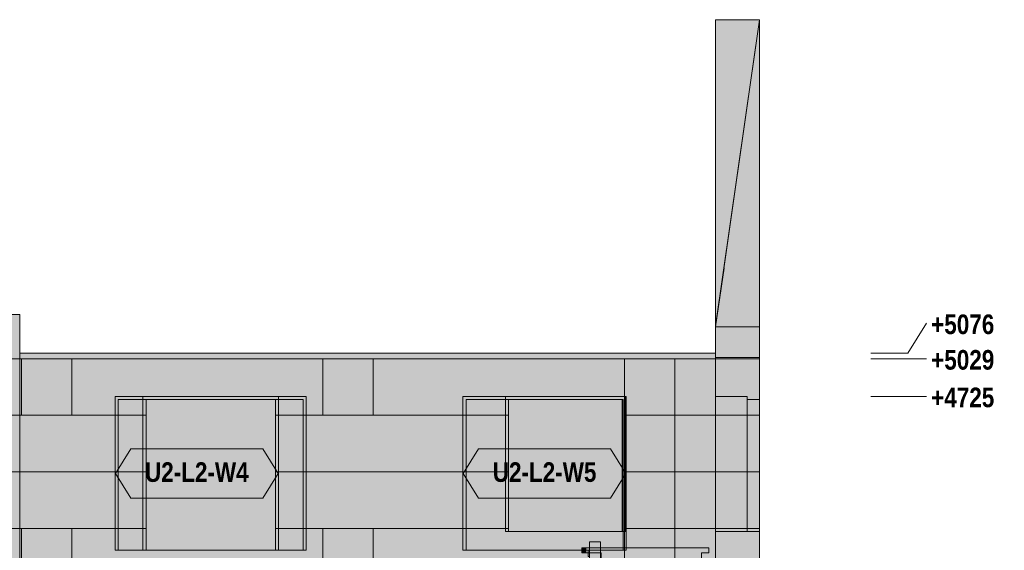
# Model space of a CAD drawing. Header units: millimetres. Extents: x 17 to 413, y 4 to 292.
# Tile 58 of 60: x 235 to 298, y 163 to 198. Entities that reach past the tile are written whole.
import ezdxf
from ezdxf.enums import TextEntityAlignment as Align

# ---------------------------------------------------------------- set-up
doc = ezdxf.new("R2010")
doc.units = ezdxf.units.MM
for name, color, linetype in [('FILL-EPS', 7, 'Continuous'), ('FILL-LIGHT', 7, 'Continuous'), ('FILL-TIMBER', 7, 'Continuous'), ('FILL-WHITE', 7, 'Continuous'), ('LINE-C_2E8C94', 7, 'Continuous'), ('LINE-C_337880', 7, 'Continuous'), ('LINE-INK', 7, 'Continuous'), ('LINE-STEEL', 7, 'Continuous'), ('LINE-STEEL_GREY', 7, 'Continuous'), ('LINE-TEAL_DK', 7, 'Continuous'), ('LINE-TIMBER_DK', 7, 'Continuous'), ('TEXT-STEEL', 7, 'Continuous'), ('TEXT-TEAL_DK', 7, 'Continuous')]:
    doc.layers.add(name, color=color, linetype=linetype)
doc.styles.add('OpenSansCondensed-Bold', font='OpenSansCondensed-Bold.ttf')

msp = doc.modelspace()

# ---------------------------------------------------------------- hatches: boundary and pattern name
at = {"layer": 'FILL-EPS', "true_color": 0xbae9e9}
h = msp.add_hatch(color=254, dxfattribs=at)
h.dxf.hatch_style = 1
h.paths.add_polyline_path([(279.665, 197.689), (282.51, 197.689), (282.51, 177.815), (279.667, 177.815), (280.211, 181.615), (280.204, 181.616), (279.667, 177.871), (279.665, 177.871), (279.665, 197.689)])
h = msp.add_hatch(color=254, dxfattribs=at)
h.dxf.hatch_style = 1
h.paths.add_polyline_path([(279.667, 177.815), (279.667, 177.871), (282.51, 197.689)])
at = {"layer": 'FILL-EPS', "true_color": 0xccffff}
h = msp.add_hatch(color=7, dxfattribs=at)
h.dxf.hatch_style = 1
h.paths.add_polyline_path([(232.357, 178.605), (234.643, 178.605), (234.643, 169.226), (234.645, 169.213), (234.643, 169.212), (234.643, 157.455), (232.357, 157.455)])
h = msp.add_hatch(color=7, dxfattribs=at)
h.dxf.hatch_style = 1
h.paths.add_polyline_path([(279.662, 169.226), (279.665, 169.226), (279.665, 175.743), (279.667, 175.738), (279.667, 177.815), (282.51, 177.815), (282.51, 169.226), (282.51, 157.455), (279.665, 157.455), (279.665, 169.226)])
h = msp.add_hatch(color=7, dxfattribs=at)
h.dxf.hatch_style = 1
h.paths.add_polyline_path([(279.663, 157.447), (279.663, 175.743), (279.665, 175.743), (279.665, 175.756), (279.667, 175.756), (279.667, 177.815), (282.51, 177.815), (282.51, 169.217), (282.51, 157.455), (279.665, 157.455)])
h = msp.add_hatch(color=7, dxfattribs=at)
h.dxf.hatch_style = 1
h.paths.add_polyline_path([(279.663, 157.455), (279.663, 169.217), (279.663, 169.217), (279.663, 169.226), (279.663, 169.226), (279.663, 175.743), (279.663, 175.743), (279.663, 175.743), (279.663, 175.756), (279.667, 175.756), (279.667, 177.815), (282.51, 177.815), (282.51, 169.226), (282.51, 157.455), (279.665, 157.455)])
h = msp.add_hatch(color=7, dxfattribs=at)
h.dxf.hatch_style = 1
h.paths.add_polyline_path([(279.665, 157.455), (279.665, 169.21), (279.665, 169.217), (279.665, 169.217), (279.665, 169.226), (279.665, 175.743), (279.667, 175.743), (279.667, 177.815), (282.51, 177.815), (282.51, 169.217), (282.51, 157.455)])
at = {"layer": 'FILL-EPS', "true_color": 0xbae9e9}
h = msp.add_hatch(color=254, dxfattribs=at)
h.dxf.hatch_style = 1
h.paths.add_polyline_path([(279.667, 175.822), (279.667, 177.815), (282.51, 177.815), (282.51, 175.822)])
at = {"layer": 'FILL-EPS', "true_color": 0xccffff}
h = msp.add_hatch(color=7, dxfattribs=at)
h.dxf.hatch_style = 1
h.paths.add_polyline_path([(282.51, 177.815), (282.513, 177.825), (282.513, 177.825), (282.51, 177.815)])
h = msp.add_hatch(color=7, dxfattribs=at)
h.dxf.hatch_style = 1
h.paths.add_polyline_path([(282.51, 177.815), (282.513, 177.825), (282.513, 177.825), (282.51, 177.815)])
h = msp.add_hatch(color=7, dxfattribs=at)
h.dxf.hatch_style = 1
h.paths.add_polyline_path([(279.66, 169.226), (279.663, 169.226), (279.663, 175.743), (279.667, 175.733), (279.667, 175.822), (282.51, 175.822), (282.51, 169.226), (282.51, 157.455), (279.663, 157.455), (279.663, 169.226)])
h = msp.add_hatch(color=7, dxfattribs=at)
h.dxf.hatch_style = 1
h.paths.add_polyline_path([(279.663, 157.455), (279.663, 169.21), (279.663, 169.217), (279.663, 169.217), (279.663, 169.226), (279.663, 175.743), (279.667, 175.743), (279.667, 175.822), (282.51, 175.822), (282.51, 169.217), (282.51, 157.455)])
h = msp.add_hatch(color=7, dxfattribs=at)
h.dxf.hatch_style = 1
h.paths.add_polyline_path([(282.51, 175.822), (282.51, 175.822), (282.512, 175.826), (282.51, 175.822)])
h = msp.add_hatch(color=7, dxfattribs=at)
h.dxf.hatch_style = 1
h.paths.add_polyline_path([(187.337, 175.743), (279.663, 175.743), (279.663, 157.455), (187.337, 157.455)])
h.paths.add_polyline_path([(266.266, 173.109), (266.266, 164.571), (273.63, 164.571), (273.63, 173.109)], flags=0)
h.paths.add_polyline_path([(242.818, 173.109), (242.818, 163.351), (252.982, 163.351), (252.982, 173.109)], flags=0)
h.paths.add_polyline_path([(214.014, 173.109), (214.014, 163.351), (224.178, 163.351), (224.178, 173.109)], flags=0)
h.paths.add_polyline_path([(200.73, 164.571), (200.73, 173.109), (193.366, 173.109), (193.366, 164.571)], flags=0)
h = msp.add_hatch(color=7, dxfattribs=at)
h.dxf.hatch_style = 1
h.paths.add_polyline_path([(187.337, 157.455), (187.337, 175.743), (279.663, 175.743), (279.663, 157.455)])
h.paths.add_polyline_path([(273.83, 164.571), (273.83, 173.309), (266.066, 173.309), (266.066, 164.571)], flags=0)
h.paths.add_polyline_path([(242.618, 163.351), (253.182, 163.351), (253.182, 173.309), (242.618, 173.309)], flags=0)
h.paths.add_polyline_path([(213.814, 163.351), (224.378, 163.351), (224.378, 173.309), (213.814, 173.309)], flags=0)
h.paths.add_polyline_path([(193.166, 164.571), (200.93, 164.571), (200.93, 173.309), (193.166, 173.309)], flags=0)
h = msp.add_hatch(color=7, dxfattribs=at)
h.dxf.hatch_style = 1
h.paths.add_polyline_path([(187.337, 175.743), (279.663, 175.743), (279.663, 157.455), (187.337, 157.455)])
h.paths.add_polyline_path([(263.322, 173.309), (263.322, 163.351), (273.886, 163.351), (273.886, 173.309)], flags=0)
h.paths.add_polyline_path([(240.822, 173.309), (240.822, 163.351), (251.386, 163.351), (251.386, 173.309)], flags=0)
h.paths.add_polyline_path([(215.618, 173.309), (215.618, 163.351), (226.182, 163.351), (226.182, 173.309)], flags=0)
h.paths.add_polyline_path([(203.682, 173.309), (193.118, 173.309), (193.118, 163.351), (203.682, 163.351)], flags=0)
h = msp.add_hatch(color=7, dxfattribs=at)
h.dxf.hatch_style = 1
h.paths.add_polyline_path([(187.337, 157.455), (187.337, 175.743), (279.663, 175.743), (279.663, 157.455)])
h.paths.add_polyline_path([(273.686, 163.351), (273.686, 173.109), (263.522, 173.109), (263.522, 163.351)], flags=0)
h.paths.add_polyline_path([(241.022, 163.351), (251.186, 163.351), (251.186, 173.109), (241.022, 173.109)], flags=0)
h.paths.add_polyline_path([(215.818, 163.351), (225.982, 163.351), (225.982, 173.109), (215.818, 173.109)], flags=0)
h.paths.add_polyline_path([(203.482, 173.109), (193.318, 173.109), (193.318, 163.351), (203.482, 163.351)], flags=0)
h = msp.add_hatch(color=7, dxfattribs=at)
h.dxf.hatch_style = 1
h.paths.add_polyline_path([(279.663, 175.743), (279.675, 175.746), (279.676, 175.745), (279.676, 175.744), (279.676, 175.744), (279.676, 175.744), (279.676, 175.744), (279.676, 175.744)])
h = msp.add_hatch(color=7, dxfattribs=at)
h.dxf.hatch_style = 1
h.paths.add_polyline_path([(279.663, 175.743), (279.675, 175.746), (279.676, 175.745), (279.676, 175.745), (279.676, 175.745), (279.676, 175.744), (279.676, 175.744), (279.676, 175.744), (279.676, 175.744), (279.676, 175.744), (279.676, 175.744), (279.676, 175.744), (279.676, 175.744)])
h = msp.add_hatch(color=7, dxfattribs=at)
h.dxf.hatch_style = 1
h.paths.add_polyline_path([(240.822, 173.309), (251.386, 173.309), (251.386, 163.351), (251.186, 163.351), (251.186, 173.109), (241.022, 173.109), (241.022, 163.351), (240.822, 163.351)])
h = msp.add_hatch(color=7, dxfattribs=at)
h.dxf.hatch_style = 1
h.paths.add_polyline_path([(242.618, 173.309), (253.182, 173.309), (253.182, 163.351), (252.982, 163.351), (252.982, 173.109), (242.818, 173.109), (242.818, 163.351), (242.618, 163.351)])
h = msp.add_hatch(color=7, dxfattribs=at)
h.dxf.hatch_style = 1
h.paths.add_polyline_path([(263.322, 173.309), (273.886, 173.309), (273.886, 163.351), (273.686, 163.351), (273.686, 173.109), (263.522, 173.109), (263.522, 163.351), (263.322, 163.351)])
h = msp.add_hatch(color=7, dxfattribs=at)
h.dxf.hatch_style = 1
h.paths.add_polyline_path([(266.066, 173.309), (273.83, 173.309), (273.83, 164.571), (273.63, 164.571), (273.63, 173.109), (266.266, 173.109), (266.266, 164.571), (266.066, 164.571)])
h = msp.add_hatch(color=7, dxfattribs=at)
h.dxf.hatch_style = 1
h.paths.add_polyline_path([(279.665, 164.571), (279.665, 173.309), (281.705, 173.309), (281.705, 164.571)])
h = msp.add_hatch(color=7, dxfattribs=at)
h.dxf.hatch_style = 1
h.paths.add_polyline_path([(279.665, 173.309), (281.705, 173.309), (281.705, 164.571), (279.665, 164.571)])
h = msp.add_hatch(color=7, dxfattribs=at)
h.dxf.hatch_style = 1
h.paths.add_polyline_path([(281.705, 164.571), (281.705, 173.109), (282.51, 173.109), (282.51, 164.571)])
h = msp.add_hatch(color=7, dxfattribs=at)
h.dxf.hatch_style = 1
h.paths.add_polyline_path([(281.705, 173.109), (282.51, 173.109), (282.51, 164.571), (281.705, 164.571)])
at = {"layer": 'FILL-LIGHT', "true_color": 0xd9d9d9}
h = msp.add_hatch(color=254, dxfattribs=at)
h.dxf.hatch_style = 1
h.paths.add_polyline_path([(234.643, 176.118), (279.665, 176.118), (279.665, 175.743), (234.643, 175.743)])
h = msp.add_hatch(color=254, dxfattribs=at)
h.dxf.hatch_style = 1
h.paths.add_polyline_path([(234.643, 175.743), (234.643, 176.118), (279.665, 176.118), (279.665, 175.743)])
h = msp.add_hatch(color=254, dxfattribs=at)
h.dxf.hatch_style = 1
h.paths.add_polyline_path([(234.643, 176.118), (279.665, 176.118), (279.665, 175.743), (234.643, 175.743)])
h = msp.add_hatch(color=254, dxfattribs=at)
h.dxf.hatch_style = 1
h.paths.add_polyline_path([(234.643, 175.743), (234.643, 176.118), (279.665, 176.118), (279.665, 175.743)])
at = {"layer": 'FILL-TIMBER', "true_color": 0xedd6a8}
h = msp.add_hatch(color=41, dxfattribs=at)
h.dxf.hatch_style = 1
h.paths.add_polyline_path([(271.43, 163.35), (271.502, 163.35), (271.502, 163.91), (272.222, 163.91), (272.222, 153.921), (271.502, 153.921), (271.502, 162.95), (271.43, 162.95)])
h = msp.add_hatch(color=41, dxfattribs=at)
h.dxf.hatch_style = 1
h.paths.add_polyline_path([(271.502, 163.91), (272.222, 163.91), (272.222, 153.921), (271.758, 153.921), (271.502, 153.921), (271.502, 156.876)])
h = msp.add_hatch(color=41, dxfattribs=at)
h.dxf.hatch_style = 1
h.paths.add_polyline_path([(271.006, 163.51), (271.262, 163.51), (271.262, 163.19), (271.006, 163.19)])
h = msp.add_hatch(color=41, dxfattribs=at)
h.dxf.hatch_style = 1
h.paths.add_polyline_path([(271.006, 163.19), (271.006, 163.51), (271.262, 163.51), (271.262, 163.19)])
h = msp.add_hatch(color=41, dxfattribs=at)
h.dxf.hatch_style = 1
h.paths.add_polyline_path([(271.006, 156.71), (272.262, 156.71), (272.262, 163.19), (271.006, 163.19), (271.006, 163.51), (279.238, 163.51), (279.238, 163.19), (278.758, 163.19), (278.758, 156.71), (279.238, 156.71), (279.238, 156.31), (271.006, 156.31)])
h.paths.add_polyline_path([(278.502, 156.71), (278.502, 163.19), (277.718, 163.19), (277.718, 156.71)], flags=0)
h.paths.add_polyline_path([(277.462, 156.71), (277.462, 163.19), (276.678, 163.19), (276.678, 156.71)], flags=0)
h.paths.add_polyline_path([(276.422, 156.71), (276.422, 163.19), (275.638, 163.19), (275.638, 156.71)], flags=0)
h.paths.add_polyline_path([(275.382, 156.71), (275.382, 163.19), (274.598, 163.19), (274.598, 156.71)], flags=0)
h.paths.add_polyline_path([(274.342, 156.71), (274.342, 163.19), (273.558, 163.19), (273.558, 156.71)], flags=0)
h.paths.add_polyline_path([(273.302, 156.71), (273.302, 163.19), (272.518, 163.19), (272.518, 156.71)], flags=0)
h = msp.add_hatch(color=41, dxfattribs=at)
h.dxf.hatch_style = 1
h.paths.add_polyline_path([(271.006, 156.31), (271.006, 156.71), (272.262, 156.71), (272.262, 163.19), (271.006, 163.19), (271.006, 163.51), (279.238, 163.51), (279.238, 163.19), (278.758, 163.19), (278.758, 156.71), (279.238, 156.71), (279.238, 156.31)])
h.paths.add_polyline_path([(278.502, 163.19), (277.718, 163.19), (277.718, 156.71), (278.502, 156.71)], flags=0)
h.paths.add_polyline_path([(277.462, 163.19), (276.678, 163.19), (276.678, 156.71), (277.462, 156.71)], flags=0)
h.paths.add_polyline_path([(276.422, 163.19), (275.638, 163.19), (275.638, 156.71), (276.422, 156.71)], flags=0)
h.paths.add_polyline_path([(275.382, 163.19), (274.598, 163.19), (274.598, 156.71), (275.382, 156.71)], flags=0)
h.paths.add_polyline_path([(274.342, 163.19), (273.558, 163.19), (273.558, 156.71), (274.342, 156.71)], flags=0)
h.paths.add_polyline_path([(273.302, 163.19), (272.518, 163.19), (272.518, 156.71), (273.302, 156.71)], flags=0)
at = {"layer": 'FILL-WHITE', "true_color": 0xffffff}
h = msp.add_hatch(color=7, dxfattribs=at)
h.dxf.hatch_style = 1
h.paths.add_polyline_path([(240.822, 163.351), (240.822, 173.305), (251.382, 173.305), (251.382, 163.351)])
h = msp.add_hatch(color=7, dxfattribs=at)
h.dxf.hatch_style = 1
h.paths.add_polyline_path([(240.822, 173.305), (251.382, 173.305), (251.382, 163.351), (240.822, 163.351)])
h = msp.add_hatch(color=7, dxfattribs=at)
h.dxf.hatch_style = 1
h.paths.add_polyline_path([(240.822, 173.305), (251.382, 173.305), (251.382, 163.351), (240.822, 163.351)])
h = msp.add_hatch(color=7, dxfattribs=at)
h.dxf.hatch_style = 1
h.paths.add_polyline_path([(263.322, 163.351), (263.322, 173.305), (273.882, 173.305), (273.882, 163.351)])
h = msp.add_hatch(color=7, dxfattribs=at)
h.dxf.hatch_style = 1
h.paths.add_polyline_path([(263.322, 173.305), (273.882, 173.305), (273.882, 163.351), (263.322, 163.351)])
h = msp.add_hatch(color=7, dxfattribs=at)
h.dxf.hatch_style = 1
h.paths.add_polyline_path([(263.322, 173.305), (273.882, 173.305), (273.882, 163.351), (263.322, 163.351)])
h = msp.add_hatch(color=7, dxfattribs=at)
h.dxf.hatch_style = 1
h.paths.add_polyline_path([(240.835, 168.328), (241.835, 169.928), (250.368, 169.928), (251.368, 168.328), (250.368, 166.728), (241.835, 166.728)])
h = msp.add_hatch(color=7, dxfattribs=at)
h.dxf.hatch_style = 1
h.paths.add_polyline_path([(263.335, 168.328), (264.335, 169.928), (272.868, 169.928), (273.868, 168.328), (272.868, 166.728), (264.335, 166.728)])

# ---------------------------------------------------------------- linework, layer by layer
at = {"layer": 'LINE-C_2E8C94', "lineweight": 5}
for points in [[(279.665, 197.689), (282.51, 197.689), (282.51, 197.689), (282.51, 197.689), (282.51, 197.689), (282.51, 177.815), (279.667, 177.815), (280.211, 181.615), (280.204, 181.616), (279.667, 177.871), (279.667, 177.871), (279.665, 177.871), (279.665, 197.689), (279.665, 197.689)], [(279.667, 177.815), (279.667, 177.871), (282.51, 197.689)], [(232.357, 178.605), (234.643, 178.605), (234.643, 169.226), (234.645, 169.213), (234.643, 169.212), (234.643, 157.455), (234.643, 157.455), (232.357, 157.455), (232.357, 178.605)], [(279.662, 169.226), (279.665, 169.226), (279.665, 175.743), (279.665, 175.743), (279.667, 175.738), (279.667, 177.815), (282.51, 177.815), (282.51, 169.226), (282.51, 169.226), (282.51, 169.226), (282.51, 169.226), (282.51, 157.455), (282.51, 157.455), (282.51, 157.455), (282.51, 157.455), (279.665, 157.455), (279.665, 169.226)], [(279.663, 157.447), (279.663, 175.743), (279.665, 175.743), (279.665, 175.756), (279.667, 175.756), (279.667, 177.815), (282.51, 177.815), (282.51, 169.217), (282.51, 169.217), (282.51, 157.455), (279.665, 157.455)], [(279.663, 157.455), (279.663, 169.217), (279.663, 169.217), (279.663, 169.217), (279.663, 169.226), (279.663, 169.226), (279.663, 175.743), (279.663, 175.743), (279.663, 175.743), (279.663, 175.756), (279.667, 175.756), (279.667, 177.815), (282.51, 177.815), (282.51, 169.226), (282.51, 169.226), (282.51, 169.226), (282.51, 169.226), (282.51, 157.455), (282.51, 157.455), (282.51, 157.455), (282.51, 157.455), (279.665, 157.455)], [(279.665, 157.455), (279.665, 157.455), (279.665, 169.21), (279.665, 169.217), (279.665, 169.217), (279.665, 169.226), (279.665, 175.743), (279.667, 175.743), (279.667, 177.815), (282.51, 177.815), (282.51, 169.217), (282.51, 169.217), (282.51, 157.455)], [(279.667, 175.822), (279.667, 177.815), (282.51, 177.815), (282.51, 177.815), (282.51, 177.815), (282.51, 175.822)], [(282.51, 177.815), (282.513, 177.825), (282.513, 177.825), (282.51, 177.815)], [(282.51, 177.815), (282.513, 177.825), (282.513, 177.825), (282.51, 177.815)], [(279.66, 169.226), (279.663, 169.226), (279.663, 175.743), (279.667, 175.733), (279.667, 175.822), (282.51, 175.822), (282.51, 169.226), (282.51, 169.226), (282.51, 169.226), (282.51, 157.455), (282.51, 157.455), (279.663, 157.455), (279.663, 169.226)], [(279.663, 157.455), (279.663, 157.455), (279.663, 169.21), (279.663, 169.217), (279.663, 169.217), (279.663, 169.226), (279.663, 175.743), (279.667, 175.743), (279.667, 175.822), (282.51, 175.822), (282.51, 169.217), (282.51, 169.217), (282.51, 157.455)], [(282.51, 175.822), (282.51, 175.822), (282.512, 175.826), (282.51, 175.822)], [(187.337, 175.743), (279.663, 175.743), (279.663, 157.455), (187.337, 157.455)], [(187.337, 157.455), (187.337, 175.743), (279.663, 175.743), (279.663, 157.455)], [(187.337, 175.743), (279.663, 175.743), (279.663, 157.455), (187.337, 157.455)], [(187.337, 157.455), (187.337, 175.743), (279.663, 175.743), (279.663, 157.455)], [(279.663, 175.743), (279.675, 175.746), (279.676, 175.745), (279.676, 175.744), (279.676, 175.744), (279.676, 175.744), (279.676, 175.744), (279.676, 175.744)], [(279.663, 175.743), (279.675, 175.746), (279.676, 175.745), (279.676, 175.745), (279.676, 175.745), (279.676, 175.744), (279.676, 175.744), (279.676, 175.744), (279.676, 175.744), (279.676, 175.744), (279.676, 175.744), (279.676, 175.744), (279.676, 175.744)], [(240.822, 173.309), (240.822, 163.351), (251.386, 163.351), (251.386, 173.309)], [(240.822, 173.309), (251.386, 173.309), (251.386, 163.351), (251.186, 163.351), (251.186, 173.109), (241.022, 173.109), (241.022, 163.351), (240.822, 163.351)], [(242.618, 173.309), (253.182, 173.309), (253.182, 163.351), (252.982, 163.351), (252.982, 173.109), (242.818, 173.109), (242.818, 163.351), (242.618, 163.351)], [(242.618, 163.351), (253.182, 163.351), (253.182, 173.309), (242.618, 173.309)], [(263.322, 173.309), (263.322, 163.351), (273.886, 163.351), (273.886, 173.309)], [(263.322, 173.309), (273.886, 173.309), (273.886, 163.351), (273.686, 163.351), (273.686, 173.109), (263.522, 173.109), (263.522, 163.351), (263.322, 163.351)], [(266.066, 173.309), (273.83, 173.309), (273.83, 164.571), (273.63, 164.571), (273.63, 173.109), (266.266, 173.109), (266.266, 164.571), (266.066, 164.571)], [(273.83, 164.571), (273.83, 173.309), (266.066, 173.309), (266.066, 164.571)], [(279.665, 164.571), (279.665, 164.571), (279.665, 173.309), (281.705, 173.309), (281.705, 164.571)], [(279.665, 173.309), (281.705, 173.309), (281.705, 164.571), (281.705, 164.571), (279.665, 164.571)], [(241.022, 163.351), (251.186, 163.351), (251.186, 173.109), (241.022, 173.109)], [(242.818, 173.109), (242.818, 163.351), (252.982, 163.351), (252.982, 173.109)], [(273.686, 163.351), (273.686, 173.109), (263.522, 173.109), (263.522, 163.351)], [(266.266, 173.109), (266.266, 164.571), (273.63, 164.571), (273.63, 173.109)], [(281.705, 164.571), (281.705, 164.571), (281.705, 173.109), (282.51, 173.109), (282.51, 173.109), (282.51, 164.571)], [(281.705, 173.109), (282.51, 173.109), (282.51, 164.571), (282.51, 164.571), (281.705, 164.571), (281.705, 173.109)]]:
    msp.add_lwpolyline(points, close=True, dxfattribs=at)
at = {"layer": 'LINE-C_337880', "lineweight": 5}
for p, q in [((234.643, 172.086), (234.643, 175.735)), ((234.643, 172.086), (234.643, 175.735)), ((234.758, 172.086), (234.758, 175.735)), ((234.758, 172.086), (234.758, 175.735)), ((238.009, 172.086), (238.009, 175.735)), ((238.009, 172.086), (238.009, 175.735)), ((254.265, 172.086), (254.265, 175.735)), ((254.265, 172.086), (254.265, 175.735)), ((257.516, 172.086), (257.516, 175.735)), ((257.516, 172.086), (257.516, 175.735)), ((273.772, 173.317), (273.772, 175.735)), ((273.772, 172.086), (273.772, 175.735)), ((277.023, 172.086), (277.023, 175.735)), ((277.023, 172.086), (277.023, 175.735)), ((279.671, 175.743), (282.502, 175.743)), ((279.673, 175.743), (282.502, 175.743)), ((279.675, 175.743), (282.502, 175.743)), ((279.675, 175.743), (282.502, 175.743)), ((279.675, 175.743), (282.502, 175.743)), ((279.675, 175.743), (282.502, 175.743)), ((273.772, 172.086), (273.772, 173.301)), ((224.186, 172.086), (238.009, 172.086)), ((225.99, 172.086), (234.758, 172.086)), ((232.357, 172.086), (234.643, 172.086)), ((232.357, 172.086), (234.643, 172.086)), ((234.643, 168.428), (234.643, 172.086)), ((234.643, 172.086), (238.009, 172.086)), ((234.643, 168.428), (234.643, 172.086)), ((234.758, 172.086), (240.814, 172.086)), ((234.758, 172.086), (241.014, 172.086)), ((238.009, 172.086), (242.81, 172.086)), ((238.009, 172.086), (242.61, 172.086)), ((240.83, 172.086), (241.014, 172.086)), ((242.626, 172.086), (242.81, 172.086)), ((251.194, 172.086), (251.378, 172.086)), ((251.194, 172.086), (254.265, 172.086)), ((251.394, 172.086), (254.265, 172.086)), ((252.99, 172.086), (257.516, 172.086)), ((252.99, 172.086), (253.174, 172.086)), ((253.19, 172.086), (257.516, 172.086)), ((254.265, 172.086), (263.314, 172.086)), ((254.265, 172.086), (263.514, 172.086)), ((257.516, 172.086), (266.258, 172.086)), ((257.516, 172.086), (266.058, 172.086)), ((263.33, 172.086), (263.514, 172.086)), ((266.074, 172.086), (266.258, 172.086)), ((273.772, 168.428), (273.772, 172.086)), ((273.772, 172.086), (277.023, 172.086)), ((273.772, 168.428), (273.772, 172.086)), ((273.772, 172.086), (277.023, 172.086)), ((273.838, 172.086), (277.023, 172.086)), ((273.894, 172.086), (277.023, 172.086)), ((277.023, 172.086), (279.655, 172.086)), ((277.023, 172.086), (279.655, 172.086)), ((277.023, 168.428), (277.023, 172.086)), ((277.023, 172.086), (279.655, 172.086)), ((277.023, 168.428), (277.023, 172.086)), ((277.023, 172.086), (279.655, 172.086)), ((279.671, 172.086), (282.502, 172.086)), ((279.671, 172.086), (282.502, 172.086)), ((279.671, 172.086), (282.502, 172.086)), ((279.671, 172.086), (282.502, 172.086)), ((279.673, 172.086), (282.502, 172.086)), ((279.673, 172.086), (281.697, 172.086)), ((279.673, 172.086), (281.697, 172.086)), ((279.673, 172.086), (282.502, 172.086)), ((281.713, 172.086), (282.502, 172.086)), ((281.713, 172.086), (282.502, 172.086)), ((224.186, 168.428), (242.81, 168.428)), ((225.99, 168.428), (241.014, 168.428)), ((232.357, 168.428), (234.643, 168.428)), ((232.357, 168.428), (234.643, 168.428)), ((234.643, 164.771), (234.643, 168.428)), ((234.643, 168.428), (242.61, 168.428)), ((234.643, 164.771), (234.643, 168.428)), ((234.643, 168.428), (240.814, 168.428)), ((240.83, 168.428), (241.014, 168.428)), ((242.626, 168.428), (242.81, 168.428)), ((251.194, 168.428), (251.378, 168.428)), ((251.194, 168.428), (263.514, 168.428)), ((251.394, 168.428), (263.314, 168.428)), ((252.99, 168.428), (266.258, 168.428)), ((252.99, 168.428), (253.174, 168.428)), ((253.19, 168.428), (266.058, 168.428)), ((263.33, 168.428), (263.514, 168.428)), ((266.074, 168.428), (266.258, 168.428)), ((273.772, 168.428), (277.023, 168.428)), ((273.772, 164.771), (273.772, 168.428)), ((273.772, 164.771), (273.772, 168.428)), ((273.772, 168.428), (277.023, 168.428)), ((273.838, 168.428), (277.023, 168.428)), ((273.894, 168.428), (277.023, 168.428)), ((277.023, 164.771), (277.023, 168.428)), ((277.023, 168.428), (279.655, 168.428)), ((277.023, 164.771), (277.023, 168.428)), ((277.023, 168.428), (279.655, 168.428)), ((277.023, 168.428), (279.655, 168.428)), ((277.023, 168.428), (279.655, 168.428)), ((279.671, 168.428), (282.502, 168.428)), ((279.671, 168.428), (282.502, 168.428)), ((279.671, 168.428), (282.502, 168.428)), ((279.671, 168.428), (282.502, 168.428)), ((279.673, 168.428), (282.502, 168.428)), ((279.673, 168.428), (281.697, 168.428)), ((279.673, 168.428), (281.697, 168.428)), ((279.673, 168.428), (282.502, 168.428)), ((281.713, 168.428), (282.502, 168.428)), ((281.713, 168.428), (282.502, 168.428)), ((224.186, 164.771), (234.758, 164.771)), ((225.99, 164.771), (238.009, 164.771)), ((232.357, 164.771), (234.643, 164.771)), ((232.357, 164.771), (234.643, 164.771)), ((234.643, 161.113), (234.643, 164.771)), ((234.643, 161.113), (234.643, 164.771)), ((234.643, 164.771), (238.009, 164.771)), ((234.758, 161.113), (234.758, 164.771)), ((234.758, 164.771), (242.81, 164.771)), ((234.758, 161.113), (234.758, 164.771)), ((234.758, 164.771), (242.61, 164.771)), ((238.009, 161.113), (238.009, 164.771)), ((238.009, 164.771), (240.814, 164.771)), ((238.009, 161.113), (238.009, 164.771)), ((238.009, 164.771), (241.014, 164.771)), ((240.83, 164.771), (241.014, 164.771)), ((242.626, 164.771), (242.81, 164.771)), ((251.194, 164.771), (251.378, 164.771)), ((251.194, 164.771), (257.516, 164.771)), ((251.394, 164.771), (257.516, 164.771)), ((252.99, 164.771), (254.265, 164.771)), ((252.99, 164.771), (253.174, 164.771)), ((253.19, 164.771), (254.265, 164.771)), ((254.265, 161.113), (254.265, 164.771)), ((254.265, 164.771), (266.258, 164.771)), ((254.265, 161.113), (254.265, 164.771)), ((254.265, 164.771), (266.058, 164.771)), ((257.516, 161.113), (257.516, 164.771)), ((257.516, 164.771), (263.314, 164.771)), ((257.516, 161.113), (257.516, 164.771)), ((257.516, 164.771), (263.514, 164.771)), ((263.33, 164.771), (263.514, 164.771)), ((266.074, 164.771), (266.258, 164.771)), ((273.772, 161.113), (273.772, 164.771)), ((273.772, 164.771), (277.023, 164.771)), ((273.772, 164.579), (273.772, 164.771)), ((273.772, 164.771), (277.023, 164.771)), ((273.772, 161.113), (273.772, 164.563)), ((273.838, 164.771), (277.023, 164.771)), ((273.894, 164.771), (277.023, 164.771)), ((277.023, 164.771), (279.655, 164.771)), ((277.023, 164.771), (279.655, 164.771)), ((277.023, 161.113), (277.023, 164.771)), ((277.023, 164.771), (279.655, 164.771)), ((277.023, 161.113), (277.023, 164.771)), ((277.023, 164.771), (279.655, 164.771)), ((279.671, 164.771), (282.502, 164.771)), ((279.671, 164.771), (282.502, 164.771)), ((279.671, 164.771), (282.502, 164.771)), ((279.671, 164.771), (282.502, 164.771)), ((279.673, 164.771), (282.502, 164.771)), ((279.673, 164.771), (281.697, 164.771)), ((279.673, 164.771), (281.697, 164.771)), ((279.673, 164.771), (282.502, 164.771)), ((281.713, 164.771), (282.502, 164.771)), ((281.713, 164.771), (282.502, 164.771))]:
    msp.add_line(p, q, dxfattribs=at)
at = {"layer": 'LINE-INK', "lineweight": 5}
for points in [[(240.822, 173.305), (240.822, 173.305), (251.381, 173.305), (251.382, 173.305), (251.382, 173.305), (251.382, 163.352), (251.382, 163.351), (251.381, 163.351), (240.822, 163.351), (240.822, 163.351), (240.822, 163.352), (240.822, 173.305)], [(240.822, 173.305), (240.822, 173.305), (251.381, 173.305), (251.382, 173.305), (251.382, 173.305), (251.382, 163.352), (251.382, 163.351), (251.381, 163.351), (240.822, 163.351), (240.822, 163.351), (240.822, 163.352), (240.822, 173.305)], [(263.322, 163.351), (263.322, 163.352), (263.322, 173.305), (263.322, 173.305), (263.322, 173.305), (273.881, 173.305), (273.882, 173.305), (273.882, 173.305), (273.882, 163.352), (273.882, 163.351), (273.881, 163.351), (263.322, 163.351)], [(263.322, 163.351), (263.322, 163.352), (263.322, 173.305), (263.322, 173.305), (263.322, 173.305), (273.881, 173.305), (273.882, 173.305), (273.882, 173.305), (273.882, 163.352), (273.882, 163.351), (273.881, 163.351), (263.322, 163.351)]]:
    msp.add_lwpolyline(points, close=True, dxfattribs=at)
at = {"layer": 'LINE-STEEL', "lineweight": 5}
for p, q in [((292.11, 176.118), (293.31, 178.042)), ((289.71, 176.118), (292.11, 176.118)), ((289.71, 175.742), (292.11, 175.742)), ((292.11, 175.742), (293.31, 175.742)), ((289.71, 173.31), (292.11, 173.31)), ((292.11, 173.31), (293.31, 173.31))]:
    msp.add_line(p, q, dxfattribs=at)
at = {"layer": 'LINE-STEEL_GREY', "lineweight": 5}
for points in [[(234.643, 176.118), (279.665, 176.118), (279.665, 175.743), (234.643, 175.743)], [(234.643, 175.743), (234.643, 176.118), (279.665, 176.118), (279.665, 175.743)], [(234.643, 176.118), (279.665, 176.118), (279.665, 175.743), (234.643, 175.743)], [(234.643, 175.743), (234.643, 176.118), (279.665, 176.118), (279.665, 175.743)]]:
    msp.add_lwpolyline(points, close=True, dxfattribs=at)
at = {"layer": 'LINE-TEAL_DK', "lineweight": 5}
for points in [[(240.835, 168.328), (241.835, 169.928), (250.368, 169.928), (251.368, 168.328), (250.368, 166.728), (241.835, 166.728)], [(263.335, 168.328), (264.335, 169.928), (272.868, 169.928), (273.868, 168.328), (272.868, 166.728), (264.335, 166.728)]]:
    msp.add_lwpolyline(points, close=True, dxfattribs=at)
at = {"layer": 'LINE-TIMBER_DK', "lineweight": 5}
for points in [[(271.43, 163.35), (271.502, 163.35), (271.502, 163.91), (272.222, 163.91), (272.222, 153.921), (271.502, 153.921), (271.502, 162.95), (271.43, 162.95)], [(271.502, 163.91), (272.222, 163.91), (272.222, 153.921), (271.758, 153.921), (271.502, 153.921), (271.502, 156.876), (271.502, 156.876)], [(271.006, 163.51), (271.262, 163.51), (271.262, 163.19), (271.006, 163.19)], [(271.006, 163.19), (271.006, 163.51), (271.262, 163.51), (271.262, 163.19)], [(271.006, 156.71), (272.262, 156.71), (272.262, 163.19), (271.006, 163.19), (271.006, 163.51), (279.238, 163.51), (279.238, 163.19), (278.758, 163.19), (278.758, 156.71), (279.238, 156.71), (279.238, 156.31), (271.006, 156.31)], [(271.006, 156.31), (271.006, 156.71), (272.262, 156.71), (272.262, 163.19), (271.006, 163.19), (271.006, 163.51), (279.238, 163.51), (279.238, 163.19), (278.758, 163.19), (278.758, 156.71), (279.238, 156.71), (279.238, 156.31)]]:
    msp.add_lwpolyline(points, close=True, dxfattribs=at)

# ---------------------------------------------------------------- texts
at = {"layer": 'TEXT-STEEL', "style": 'OpenSansCondensed-Bold'}
for s, p in [('+5076', (293.61, 177.342)), ('+5029', (293.61, 175.042)), ('+4725', (293.61, 172.61))]:
    msp.add_text(s, height=1.27, dxfattribs=at).set_placement(p)
at = {"layer": 'TEXT-TEAL_DK', "style": 'OpenSansCondensed-Bold'}
for s, p in [('U2-L2-W4', (246.102, 167.778)), ('U2-L2-W5', (268.602, 167.778))]:
    msp.add_text(s, height=1.27, dxfattribs=at).set_placement(p, align=Align.CENTER)

doc.saveas('drawing.dxf')
